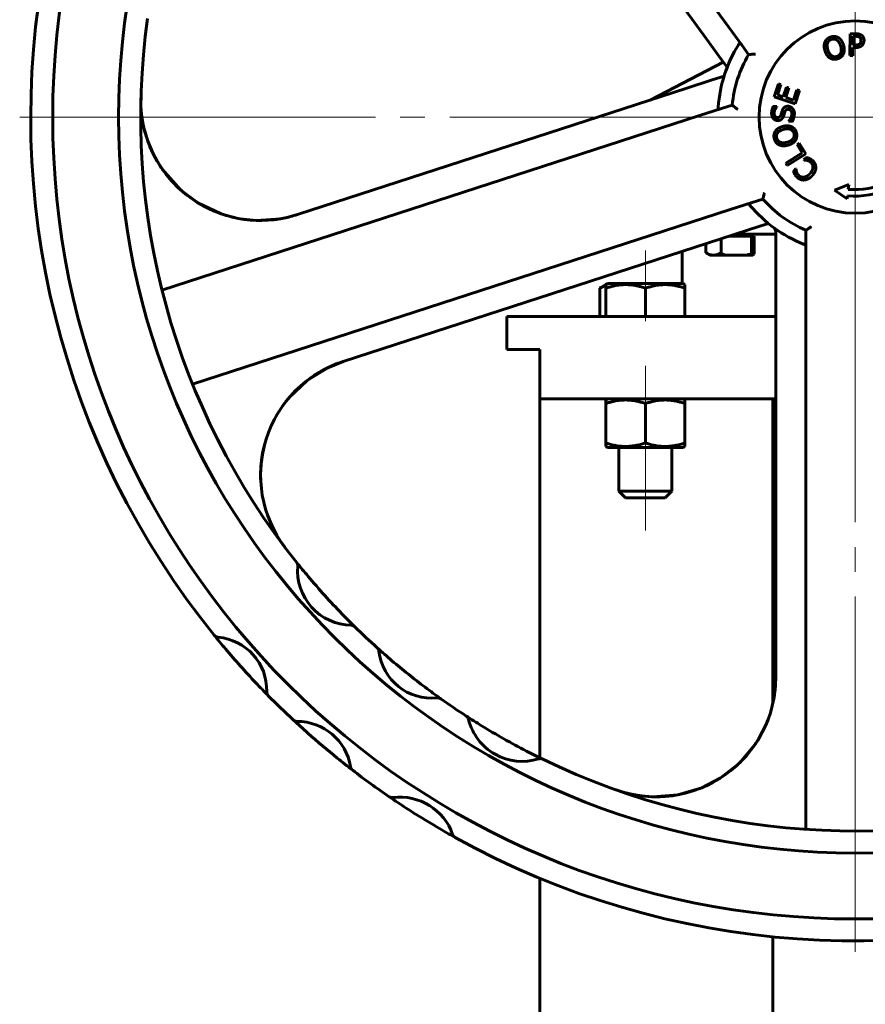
# Model space of a CAD drawing. Header units: millimetres. Extents: x -248 to 501, y 0 to 608.
# Tile 4 of 10: x 76 to 127, y 424 to 483. Entities that reach past the tile are written whole.
import ezdxf

# ---------------------------------------------------------------- set-up
doc = ezdxf.new("R2010")
doc.units = ezdxf.units.MM
for name, pattern in [('K5LT-1', [0]), ('K5LT_AXLED', [29.093439, 24.593439, -1.5, 1.5, -1.5]), ('K5LT_BASIC', [0])]:
    doc.linetypes.add(name, pattern=pattern)
doc.layers.add('Системный слой (1)', color=7, linetype='Continuous', true_color=0x6c6c6c)

# ---------------------------------------------------------------- blocks, each defined once
blk = doc.blocks.new('U0')
at = {"layer": 'Системный слой (1)', "color": 143, "linetype": 'K5LT_BASIC', "lineweight": 60, "true_color": 0x33acca}
for p, q in [((111.512, 457.442), (113.792, 457.442)), ((113.792, 457.442), (116.072, 457.442))]:
    blk.add_line(p, q, dxfattribs=at)
blk = doc.blocks.new('U1')
at = {"layer": 'Системный слой (1)', "color": 143, "linetype": 'K5LT_BASIC', "lineweight": 60, "true_color": 0x33acca}
for p, q in [((95.469, 462.671), (94.571, 462.312)), ((94.571, 462.312), (93.286, 461.521)), ((93.286, 461.521), (92.193, 460.475)), ((92.193, 460.475), (91.852, 460.047)), ((90.72, 457.7), (90.568, 457.014)), ((90.568, 457.014), (90.481, 456.315)), ((90.481, 456.315), (90.462, 455.61))]:
    blk.add_line(p, q, dxfattribs=at)
blk = doc.blocks.new('U3')
at = {"layer": 'Системный слой (1)', "color": 143, "linetype": 'K5LT_BASIC', "lineweight": 60, "true_color": 0x33acca}
for p, q in [((83.575, 476.173), (83.52, 476.343)), ((83.633, 476.006), (83.575, 476.173)), ((83.696, 475.839), (83.633, 476.006)), ((84.688, 474.076), (84.34, 474.583)), ((85.08, 473.604), (84.688, 474.076)), ((85.511, 473.168), (85.08, 473.604))]:
    blk.add_line(p, q, dxfattribs=at)
blk = doc.blocks.new('U6')
at = {"layer": 'Системный слой (1)', "color": 143, "linetype": 'K5LT_BASIC', "lineweight": 60, "true_color": 0x33acca}
for p, q in [((91.852, 460.048), (92.173, 460.457)), ((92.173, 460.457), (92.325, 460.631)), ((91.429, 459.393), (91.705, 459.835)), ((91.705, 459.835), (91.852, 460.048)), ((91.414, 459.367), (91.429, 459.393)), ((90.469, 456.149), (90.509, 456.617)), ((90.509, 456.617), (90.524, 456.739)), ((90.46, 455.797), (90.461, 455.915)), ((90.461, 455.915), (90.469, 456.149)), ((90.46, 455.738), (90.46, 455.797)), ((90.46, 455.709), (90.46, 455.738)), ((90.461, 455.675), (90.46, 455.709)), ((90.461, 455.669), (90.461, 455.675)), ((90.461, 455.654), (90.461, 455.669)), ((90.461, 455.648), (90.461, 455.654)), ((90.461, 455.636), (90.461, 455.648)), ((90.462, 455.611), (90.461, 455.636)), ((90.49, 455.179), (90.462, 455.611))]:
    blk.add_line(p, q, dxfattribs=at)
blk = doc.blocks.new('U8')
at = {"layer": 'Системный слой (1)', "color": 143, "linetype": 'K5LT_BASIC', "lineweight": 60, "true_color": 0x33acca}
for p, q in [((83.413, 476.736), (83.62, 476.047)), ((83.62, 476.047), (83.949, 475.266)), ((83.949, 475.266), (84.373, 474.534)), ((84.373, 474.534), (84.439, 474.424)), ((84.498, 474.337), (85.628, 473.065)), ((85.628, 473.065), (86.701, 472.273)), ((86.701, 472.273), (88.02, 471.646)), ((88.02, 471.646), (88.243, 471.571)), ((88.243, 471.571), (88.263, 471.565)), ((88.263, 471.565), (88.293, 471.556)), ((88.293, 471.556), (88.322, 471.548)), ((88.322, 471.548), (88.382, 471.531)), ((88.382, 471.531), (88.501, 471.498)), ((88.501, 471.498), (88.74, 471.433)), ((88.74, 471.433), (89.224, 471.333)), ((89.224, 471.333), (90.205, 471.234)), ((90.205, 471.234), (91.673, 471.332)), ((91.673, 471.332), (91.771, 471.35))]:
    blk.add_line(p, q, dxfattribs=at)
blk = doc.blocks.new('U10')
at = {"layer": 'Системный слой (1)', "color": 143, "linetype": 'K5LT_BASIC', "lineweight": 60, "true_color": 0x33acca}
for start, end in [(178.45131, 242.09126), (242.09126, 288)]:
    blk.add_arc((90.449, 478.477), 7.25, start, end, dxfattribs=at)
blk = doc.blocks.new('U11')
at = {"layer": 'Системный слой (1)', "color": 143, "linetype": 'K5LT_BASIC', "lineweight": 60, "true_color": 0x33acca}
for p, q in [((120.695, 439.822), (120.651, 439.748)), ((120.606, 439.675), (120.56, 439.602)), ((120.651, 439.748), (120.606, 439.675)), ((114.49, 436.248), (114.299, 436.249)), ((114.681, 436.252), (114.49, 436.248)), ((114.871, 436.261), (114.681, 436.252))]:
    blk.add_line(p, q, dxfattribs=at)
blk = doc.blocks.new('U12')
at = {"layer": 'Системный слой (1)', "color": 143, "linetype": 'K5LT_BASIC', "lineweight": 60, "true_color": 0x33acca}
for p, q in [((85.91, 472.824), (85.864, 472.861)), ((85.958, 472.786), (85.91, 472.824)), ((86.005, 472.749), (85.958, 472.786)), ((87.641, 471.794), (87.057, 472.071)), ((88.247, 471.57), (87.641, 471.794)), ((88.868, 471.402), (88.247, 471.57))]:
    blk.add_line(p, q, dxfattribs=at)
blk = doc.blocks.new('U13')
at = {"layer": 'Системный слой (1)', "color": 143, "linetype": 'K5LT_BASIC', "lineweight": 60, "true_color": 0x33acca}
for p, q in [((121.643, 442.633), (121.679, 443.007)), ((121.679, 443.007), (121.68, 443.031)), ((121.559, 442.101), (121.591, 442.278)), ((121.591, 442.278), (121.643, 442.633)), ((121.52, 441.92), (121.521, 441.922)), ((121.52, 441.917), (121.52, 441.92)), ((121.521, 441.925), (121.522, 441.929)), ((121.521, 441.924), (121.521, 441.925)), ((121.521, 441.923), (121.521, 441.924)), ((121.521, 441.922), (121.521, 441.923)), ((121.522, 441.929), (121.523, 441.931)), ((121.523, 441.931), (121.524, 441.937)), ((121.524, 441.937), (121.526, 441.948)), ((121.526, 441.948), (121.531, 441.97)), ((121.531, 441.97), (121.541, 442.014)), ((121.541, 442.014), (121.559, 442.101)), ((119.518, 438.321), (120.423, 439.395)), ((120.423, 439.395), (120.477, 439.473)), ((120.477, 439.473), (120.493, 439.499)), ((120.493, 439.499), (120.504, 439.516)), ((118.337, 437.382), (119.518, 438.321)), ((115.752, 436.368), (117.21, 436.796)), ((117.21, 436.796), (118.337, 437.382)), ((113.346, 436.334), (114.229, 436.254)), ((114.229, 436.254), (115.752, 436.368))]:
    blk.add_line(p, q, dxfattribs=at)
blk = doc.blocks.new('U16')
at = {"layer": 'Системный слой (1)', "color": 143, "linetype": 'K5LT_BASIC', "lineweight": 60, "true_color": 0x33acca}
for p, q in [((111.392, 467.284), (111.267, 467.24)), ((111.143, 467.184), (111.02, 467.118)), ((111.267, 467.24), (111.143, 467.184))]:
    blk.add_line(p, q, dxfattribs=at)
blk = doc.blocks.new('U19')
at = {"layer": 'Системный слой (1)', "color": 143, "linetype": 'K5LT_BASIC', "lineweight": 60, "true_color": 0x33acca}
for p, q in [((119.261, 470.402), (121.696, 470.402)), ((131.041, 470.402), (132.761, 470.402))]:
    blk.add_line(p, q, dxfattribs=at)
blk = doc.blocks.new('U22')
at = {"layer": 'Системный слой (1)', "color": 143, "linetype": 'K5LT_BASIC', "lineweight": 60, "true_color": 0x33acca}
for p, q in [((105.395, 465.402), (121.696, 465.402)), ((131.029, 465.402), (147.645, 465.402))]:
    blk.add_line(p, q, dxfattribs=at)
blk = doc.blocks.new('U24')
at = {"layer": 'Системный слой (1)', "color": 143, "linetype": 'K5LT_BASIC', "lineweight": 60, "true_color": 0x33acca}
for p, q in [((121.52, 441.917), (121.52, 460.402)), ((121.52, 278.735), (121.52, 427.752))]:
    blk.add_line(p, q, dxfattribs=at)
blk = doc.blocks.new('U27')
at = {"layer": 'Системный слой (1)', "color": 143, "linetype": 'K5LT_BASIC', "lineweight": 60, "true_color": 0x33acca}
for p, q in [((107.395, 460.402), (121.696, 460.402)), ((131.029, 460.402), (145.645, 460.402))]:
    blk.add_line(p, q, dxfattribs=at)
blk = doc.blocks.new('U29')
at = {"layer": 'Системный слой (1)', "color": 143, "linetype": 'K5LT_BASIC', "lineweight": 60, "true_color": 0x33acca}
for p, q in [((107.395, 438.617), (107.395, 460.402)), ((107.395, 278.735), (107.395, 431.304))]:
    blk.add_line(p, q, dxfattribs=at)
blk = doc.blocks.new('U37')
at = {"layer": 'Системный слой (1)', "color": 30, "linetype": 'K5LT_AXLED', "lineweight": 18, "true_color": 0xff8000}
for q in [(126.52, 528.169), (75.853, 477.502), (177.186, 477.502), (126.52, 426.835)]:
    blk.add_line((126.52, 477.502), q, dxfattribs=at)

msp = doc.modelspace()

# ---------------------------------------------------------------- linework, layer by layer
at = {"layer": 'Системный слой (1)', "color": 143, "linetype": 'K5LT_BASIC', "lineweight": 60, "true_color": 0x33acca}
for p, q in [((98.683, 510.7118), (118.8312, 482.9802)), ((102.82, 502.4495), (117.4753, 482.2782)), ((118.8312, 482.9802), (119.655, 481.8463)), ((117.4753, 482.2782), (118.4337, 480.959)), ((126.1969, 481.2275), (126.2141, 482.5607)), ((126.2141, 482.5607), (126.549, 482.5564)), ((126.3893, 482.405), (126.3825, 481.8734)), ((126.5363, 482.4031), (126.3893, 482.405)), ((119.655, 481.8463), (120.0522, 481.2996)), ((126.3805, 481.7222), (126.3741, 481.2252)), ((126.5307, 481.7202), (126.3805, 481.7222)), ((126.3825, 481.8734), (126.5035, 481.8719)), ((126.3741, 481.2252), (126.1969, 481.2275)), ((118.519, 480.8416), (114.0735, 478.5299)), ((118.4337, 480.959), (118.7523, 480.5206)), ((118.5663, 479.9897), (117.8488, 479.7566)), ((116.298, 479.2527), (92.6898, 471.5819)), ((117.8488, 479.7566), (116.298, 479.2527)), ((121.6028, 478.7333), (121.8654, 479.525)), ((122.0152, 479.4753), (121.8083, 478.8518)), ((121.8654, 479.525), (122.0152, 479.4753)), ((122.155, 478.7368), (122.3478, 479.3183)), ((122.4976, 479.2686), (122.3047, 478.6872)), ((122.3478, 479.3183), (122.4976, 479.2686)), ((83.2021, 478.673), (83.2021, 478.6712)), ((122.8683, 478.3135), (121.6028, 478.7333)), ((121.8083, 478.8518), (122.155, 478.7368)), ((122.3047, 478.6872), (122.7744, 478.5313)), ((122.7744, 478.5313), (122.9812, 479.1549)), ((123.131, 479.1052), (122.8683, 478.3135)), ((122.9812, 479.1549), (123.131, 479.1052)), ((118.4124, 478.0221), (117.0794, 477.5889)), ((119.0551, 478.2309), (118.4124, 478.0221)), ((121.5525, 478.1473), (121.764, 478.1374)), ((121.764, 478.1374), (121.7634, 478.1244)), ((117.0794, 477.5889), (84.479, 466.9964)), ((122.4797, 477.2484), (122.4803, 477.2614)), ((122.7021, 477.238), (122.4797, 477.2484)), ((122.9882, 475.8349), (123.1221, 475.9183)), ((123.3029, 475.3296), (122.9882, 475.8349)), ((123.1221, 475.9183), (123.5304, 475.2625)), ((122.3049, 474.7082), (123.3029, 475.3296)), ((123.5304, 475.2625), (122.3986, 474.5577)), ((123.4091, 474.897), (123.5527, 475.0527)), ((122.3986, 474.5577), (122.3049, 474.7082)), ((123.4186, 474.8882), (123.4091, 474.897)), ((122.7703, 474.2045), (122.9153, 474.3617)), ((122.9153, 474.3617), (122.9256, 474.3522)), ((125.2635, 473.0623), (126.1257, 473.4101)), ((126.1257, 473.4101), (126.0935, 473.1152)), ((126.0302, 472.5364), (125.2635, 473.0623)), ((126.051, 472.7266), (126.0302, 472.5364)), ((118.9335, 471.8826), (120.2665, 472.3157)), ((120.2665, 472.3157), (120.9092, 472.5246)), ((86.3331, 461.2901), (118.9335, 471.8826)), ((119.1822, 470.3761), (120.733, 470.88)), ((120.733, 470.88), (121.2484, 471.0475)), ((95.4694, 462.6714), (119.1822, 470.3761)), ((118.892, 470.2819), (119.3071, 470.2819)), ((119.3071, 470.2819), (120.2309, 470.2819)), ((120.2309, 470.2819), (120.2309, 469.2648)), ((120.2309, 470.2819), (120.3948, 470.2819)), ((120.3049, 470.2819), (120.3049, 470.4019)), ((120.3948, 469.1839), (120.3948, 470.2819)), ((121.6958, 470.5366), (121.6958, 470.4819)), ((121.6958, 470.4819), (121.6958, 469.9522)), ((123.5196, 470.628), (123.5196, 469.9522)), ((117.4596, 469.8164), (117.4596, 469.2648)), ((118.3834, 470.1166), (118.3834, 469.2648)), ((121.6958, 469.9522), (121.6958, 468.3216)), ((123.5196, 469.9522), (123.5196, 468.5506)), ((116.0196, 467.4019), (116.0196, 469.3486)), ((117.4596, 469.2648), (117.7071, 469.1219)), ((117.7071, 469.1219), (117.9215, 469.1219)), ((117.9215, 469.1219), (119.3071, 469.1219)), ((119.3071, 469.1219), (120.3049, 469.1219)), ((123.5196, 468.5506), (123.5196, 434.2725)), ((121.6958, 468.3216), (121.6958, 443.4985)), ((111.0204, 467.1182), (111.3917, 467.3326)), ((111.3917, 467.3326), (111.5117, 467.4019)), ((111.3917, 467.1182), (111.3917, 467.3326)), ((116.0717, 467.4019), (111.5117, 467.4019)), ((116.1917, 467.3326), (116.0717, 467.4019)), ((116.1917, 467.3326), (116.1917, 467.1182)), ((111.0204, 465.4019), (111.0204, 467.1182)), ((111.3917, 465.4019), (111.3917, 467.1182)), ((113.7917, 465.4019), (113.7917, 467.1182)), ((116.1917, 465.4019), (116.1917, 467.1182)), ((105.3946, 463.4019), (105.3946, 465.4019)), ((105.3946, 463.4019), (107.3946, 463.4019)), ((107.3946, 460.4019), (107.3946, 463.4019)), ((111.5117, 460.4019), (111.3917, 460.3326)), ((111.3917, 460.1182), (111.3917, 460.3326)), ((111.3917, 460.1182), (111.3917, 457.7255)), ((113.7917, 460.1182), (113.7917, 457.7255)), ((116.0717, 460.4019), (116.1917, 460.3326)), ((116.1917, 460.3326), (116.1917, 460.1182)), ((116.1917, 460.1182), (116.1917, 457.7255)), ((111.3917, 457.5111), (111.3917, 457.7255)), ((116.1917, 457.7255), (116.1917, 457.5111)), ((111.3917, 457.5111), (111.5117, 457.4419)), ((112.1917, 457.4419), (112.1917, 454.8019)), ((115.3917, 457.4419), (115.3917, 454.8019)), ((116.1917, 457.5111), (116.0717, 457.4419)), ((115.3917, 454.8019), (112.1917, 454.8019)), ((112.1917, 454.8019), (112.5917, 454.4019)), ((115.3917, 454.8019), (114.9917, 454.4019)), ((114.9917, 454.4019), (112.5917, 454.4019)), ((92.642, 450.4817), (92.6387, 450.486)), ((96.1762, 446.5656), (96.1606, 446.5809)), ((97.5455, 445.2795), (97.5297, 445.2938)), ((101.3963, 442.1947), (101.377, 442.2084)), ((102.936, 441.1482), (102.9279, 441.1534)), ((107.5661, 438.5334), (107.5604, 438.5362))]:
    msp.add_line(p, q, dxfattribs=at)
at = {"layer": 'Системный слой (1)', "color": 30, "linetype": 'K5LT_AXLED', "lineweight": 18, "true_color": 0xff8000}
for p, q in [((126.5196, 470.5019), (126.5196, 480.5019)), ((126.5196, 468.4019), (126.5196, 474.4019)), ((113.7917, 469.4019), (113.7917, 465.1182)), ((113.7917, 462.4019), (113.7917, 458.1182)), ((113.7917, 459.7255), (113.7917, 452.4019))]:
    msp.add_line(p, q, dxfattribs=at)
at = {"layer": 'Системный слой (1)', "color": 143, "linetype": 'K5LT_BASIC', "lineweight": 60, "true_color": 0x33acca}
msp.add_circle((126.5196, 477.5019), 5.8333, dxfattribs=at)
for centre, radius, start, end in [((126.5196, 477.5019), 48.6667, 90, 180), ((126.5196, 477.5019), 48.6667, 180, 90), ((126.5196, 477.5019), 44.6667, 90, 180), ((126.5196, 477.5019), 44.6667, 180, 90), ((126.5196, 477.5019), 50, 168.973948, 218.96572), ((126.5196, 477.5019), 43.3333, 172.062892, 218.567757), ((126.5196, 477.5019), 8.3333, 148.193038, 175.806962), ((126.5196, 477.5019), 7.5, 149.578178, 174.421822), ((126.5196, 477.5019), 4.7982, 264.394866, 29.57049), ((126.5196, 477.5019), 4.4073, 264.451341, 28.742093), ((126.5196, 477.5019), 8.3333, 220.193038, 247.806962), ((126.5196, 477.5019), 7.5, 221.578178, 246.421822), ((121.3625, 470.5366), 0.3333, 0, 53.4838), ((97.7098, 455.7762), 7.25, 108, 217.020123), ((92.3779, 450.2783), 0.3333, 355.406123, 38.567757), ((126.5196, 477.5019), 43.3333, 218.567757, 220.039985), ((96.025, 449.9853), 3.3256, 175.406123, 268.716479), ((126.5196, 477.5019), 43.3333, 220.039985, 224.082616), ((126.5196, 477.5019), 43.3333, 224.082616, 225.554844), ((95.9431, 446.3273), 0.3333, 45.554844, 88.716479), ((95.9431, 446.3273), 0.3333, 45.554844, 88.716479), ((126.5196, 477.5019), 43.3333, 225.554844, 228.009688), ((126.5196, 477.5019), 50, 218.96572, 220.203144), ((87.9027, 446.2687), 0.3333, 218.96572, 265.139838), ((87.9027, 446.2687), 0.3333, 218.96572, 265.139838), ((87.6009, 442.7196), 3.2286, 358.43548, 85.139838), ((126.5196, 477.5019), 50, 220.203144, 223.372174), ((97.3064, 445.0463), 0.3333, 6.56209, 48.009688), ((126.5196, 477.5019), 43.3333, 228.009688, 229.58558), ((100.8316, 445.4518), 3.2151, 186.56209, 276.013823), ((126.5196, 477.5019), 43.3333, 229.58558, 232.990333), ((114.4458, 443.4985), 7.25, 250.451306, 0), ((126.5196, 477.5019), 50, 223.372174, 224.609597), ((126.5196, 477.5019), 43.3333, 232.990333, 234.566225), ((91.1615, 442.6223), 0.3333, 178.43548, 224.609597), ((126.5196, 477.5019), 50, 224.609597, 227.031526), ((101.2034, 441.9229), 0.3333, 54.566225, 96.013823), ((101.2034, 441.9229), 0.3333, 54.566225, 96.013823), ((126.5196, 477.5019), 43.3333, 234.566225, 237.014304), ((102.7462, 440.874), 0.3333, 13.616829, 57.014304), ((126.5196, 477.5019), 43.3333, 237.014304, 238.474086), ((92.667, 441.1593), 0.3333, 227.031526, 270.016687), ((92.667, 441.1593), 0.3333, 227.031526, 270.016687), ((126.5196, 477.5019), 50, 227.031526, 228.403372), ((92.6681, 437.5314), 3.2946, 9.459841, 90.016687), ((106.3178, 441.7392), 3.3416, 193.616829, 287.460368), ((126.5196, 477.5019), 43.3333, 238.474086, 242.603111), ((126.5196, 477.5019), 50, 228.403372, 231.073155), ((126.5196, 477.5019), 50, 231.073155, 232.445001), ((126.5196, 477.5019), 43.3333, 242.603111, 244.062892), ((96.2466, 438.1277), 0.3333, 189.459841, 232.445001), ((107.4205, 438.2335), 0.3333, 64.062892, 107.460368), ((107.4205, 438.2335), 0.3333, 64.062892, 107.460368), ((126.5196, 477.5019), 43.3333, 244.062892, 290.567757), ((126.5196, 477.5019), 50, 232.445001, 235.577781), ((98.4437, 436.5321), 0.3333, 235.577781, 277.252469), ((98.4437, 436.5321), 0.3333, 235.577781, 277.252469), ((126.5196, 477.5019), 50, 235.578048, 237.011495), ((98.9129, 432.8449), 3.3836, 19.29926, 97.252469), ((126.5196, 477.5019), 50, 237.011495, 239.540234), ((126.5196, 477.5019), 50, 239.540234, 240.973948), ((102.421, 434.0734), 0.3333, 199.29926, 240.973948), ((126.5196, 477.5019), 50, 240.973948, 290.96572)]:
    msp.add_arc(centre, radius, start, end, dxfattribs=at)
for points, degree in [([(124.6843, 482.0677), (124.7329, 482.1751), (124.9141, 482.326), (125.0423, 482.365)], 2), ([(125.0879, 482.2185), (124.9959, 482.1905), (124.8768, 482.0844), (124.8448, 482.0001)], 2), ([(125.0423, 482.365), (125.1725, 482.4045), (125.409, 482.377), (125.5062, 482.3173)], 2), ([(125.4103, 482.1719), (125.3396, 482.2226), (125.1768, 482.2455), (125.0879, 482.2185)], 2), ([(125.5062, 482.3173), (125.6043, 482.2545), (125.7603, 482.0308), (125.8086, 481.8716)], 2), ([(126.7733, 482.3492), (126.7315, 482.3779), (126.6195, 482.402), (126.5363, 482.4031)], 2), ([(126.549, 482.5564), (126.6679, 482.5548), (126.8338, 482.5138), (126.8969, 482.4687)], 2), ([(126.8668, 482.1449), (126.8677, 482.214), (126.8215, 482.3162), (126.7733, 482.3492)], 2), ([(126.8969, 482.4687), (126.9708, 482.4169), (127.0531, 482.2592), (127.0517, 482.1479)], 2), ([(124.6807, 481.5291), (124.632, 481.6893), (124.6375, 481.9575), (124.6843, 482.0677)], 2), ([(124.8448, 482.0001), (124.8139, 481.9196), (124.8198, 481.7068), (124.8575, 481.5828)], 2), ([(125.4025, 481.1825), (125.5793, 481.2362), (125.7081, 481.5667), (125.6319, 481.8179)], 2), ([(125.6319, 481.8179), (125.5935, 481.9441), (125.4794, 482.1228), (125.4103, 482.1719)], 2), ([(125.8086, 481.8716), (125.8557, 481.7165), (125.8535, 481.4414), (125.8048, 481.3341)], 2), ([(126.5035, 481.8719), (126.6115, 481.8705), (126.7449, 481.9033), (126.7887, 481.9482)], 2), ([(126.9312, 481.8534), (126.8611, 481.7862), (126.6733, 481.7184), (126.5307, 481.7202)], 2), ([(126.7887, 481.9482), (126.8292, 481.9876), (126.866, 482.0811), (126.8668, 482.1449)], 2), ([(127.0517, 482.1479), (127.0505, 482.0615), (126.987, 481.9067), (126.9312, 481.8534)], 2), ([(124.9818, 481.0841), (124.8826, 481.1466), (124.7284, 481.3719), (124.6807, 481.5291)], 2), ([(124.8575, 481.5828), (124.9338, 481.3315), (125.2257, 481.1288), (125.4025, 481.1825)], 2), ([(125.446, 481.0354), (125.3168, 480.9962), (125.0833, 481.0213), (124.9818, 481.0841)], 2), ([(125.8048, 481.3341), (125.7532, 481.2213), (125.5711, 481.0734), (125.446, 481.0354)], 2), ([(121.4477, 477.7552), (121.4529, 477.8674), (121.5064, 478.064), (121.5525, 478.1473)], 2), ([(121.7634, 478.1244), (121.7022, 478.0635), (121.6066, 477.8689), (121.6015, 477.7599)], 2), ([(122.0963, 477.9088), (122.1448, 478.0439), (122.3201, 478.1634), (122.4443, 478.1576)], 2), ([(122.4443, 478.1576), (122.5231, 478.1539), (122.6712, 478.0832), (122.7214, 478.0235)], 2), ([(122.7214, 478.0235), (122.7767, 477.9571), (122.8318, 477.7923), (122.8261, 477.6703)], 2), ([(121.8078, 477.2895), (121.6459, 477.297), (121.4386, 477.5598), (121.4477, 477.7552)], 2), ([(121.6015, 477.7599), (121.5957, 477.6369), (121.7041, 477.4793), (121.798, 477.4749)], 2), ([(121.798, 477.4749), (121.8822, 477.471), (121.9868, 477.5559), (122.0134, 477.639)], 2), ([(122.0134, 477.639), (122.0311, 477.6944), (122.0776, 477.8556), (122.0963, 477.9088)], 2), ([(122.1804, 477.5793), (122.1588, 477.5111), (122.0987, 477.4046), (122.0525, 477.3646)], 2), ([(122.2521, 477.8172), (122.2319, 477.7565), (122.2034, 477.655), (122.1804, 477.5793)], 2), ([(122.4637, 477.9717), (122.3839, 477.9754), (122.2809, 477.9013), (122.2521, 477.8172)], 2), ([(122.6722, 477.6645), (122.6791, 477.8113), (122.5641, 477.967), (122.4637, 477.9717)], 2), ([(122.4803, 477.2614), (122.5665, 477.345), (122.6674, 477.562), (122.6722, 477.6645)], 2), ([(122.8261, 477.6703), (122.8193, 477.5257), (122.7494, 477.3256), (122.7021, 477.238)], 2), ([(121.6739, 476.6452), (121.7398, 476.7412), (121.9684, 476.8899), (122.1291, 476.933)], 2), ([(122.0525, 477.3646), (122.0063, 477.3257), (121.8855, 477.2859), (121.8078, 477.2895)], 2), ([(122.1291, 476.933), (122.2856, 476.9751), (122.5605, 476.9639), (122.6662, 476.9117)], 2), ([(122.6662, 476.9117), (122.7773, 476.8565), (122.9192, 476.6697), (122.9531, 476.5435)], 2), ([(121.6111, 476.1831), (121.5758, 476.3145), (121.611, 476.55), (121.6739, 476.6452)], 2), ([(121.8161, 476.5447), (121.763, 476.4756), (121.7349, 476.3136), (121.759, 476.2239)], 2), ([(122.177, 476.7546), (122.0497, 476.7204), (121.8673, 476.6121), (121.8161, 476.5447)], 2), ([(122.8046, 476.5047), (122.7567, 476.6832), (122.4306, 476.8227), (122.177, 476.7546)], 2), ([(122.3869, 475.973), (122.6405, 476.0411), (122.8526, 476.3263), (122.8046, 476.5047)], 2), ([(122.9531, 476.5435), (122.9881, 476.413), (122.9555, 476.1805), (122.8893, 476.0811)], 2), ([(121.8967, 475.8156), (121.7909, 475.8677), (121.6459, 476.0537), (121.6111, 476.1831)], 2), ([(121.759, 476.2239), (121.784, 476.131), (121.8862, 476.0086), (121.9694, 475.9739)], 2), ([(122.4349, 475.7945), (122.2731, 475.7511), (122.0053, 475.7653), (121.8967, 475.8156)], 2), ([(121.9694, 475.9739), (122.0489, 475.9404), (122.2617, 475.9394), (122.3869, 475.973)], 2), ([(122.8893, 476.0811), (122.8237, 475.984), (122.5935, 475.8371), (122.4349, 475.7945)], 2), ([(123.5527, 475.0527), (123.5991, 475.0377), (123.682, 475.0128), (123.7342, 474.9881)], 2), ([(123.5952, 474.8709), (123.5404, 474.8832), (123.4476, 474.8894), (123.4186, 474.8882)], 2), ([(123.8297, 474.7442), (123.7733, 474.7963), (123.6516, 474.8571), (123.5952, 474.8709)], 2), ([(123.7342, 474.9881), (123.7903, 474.9629), (123.8765, 474.9098), (123.9353, 474.8556)], 2), ([(123.7705, 474.0697), (123.8635, 474.1706), (123.9492, 474.3606), (123.9532, 474.4495)], 2), ([(123.9532, 474.4495), (123.9566, 474.536), (123.8916, 474.6871), (123.8297, 474.7442)], 2), ([(124.1319, 474.4361), (124.1321, 474.3183), (124.0206, 474.0684), (123.9063, 473.9445)], 2), ([(123.9353, 474.8556), (124.0306, 474.7676), (124.1325, 474.5546), (124.1319, 474.4361)], 2), ([(122.8478, 474.0271), (122.8255, 474.0668), (122.7867, 474.157), (122.7703, 474.2045)], 2), ([(122.9967, 473.8427), (122.9474, 473.8882), (122.874, 473.9823), (122.8478, 474.0271)], 2), ([(122.9256, 474.3522), (122.9285, 474.3202), (122.9414, 474.2259), (122.9606, 474.1686)], 2), ([(122.9606, 474.1686), (122.9789, 474.1135), (123.0428, 474.006), (123.1, 473.9532)], 2), ([(123.4397, 473.684), (123.3201, 473.6723), (123.0959, 473.7512), (122.9967, 473.8427)], 2), ([(123.1, 473.9532), (123.1628, 473.8953), (123.3224, 473.8437), (123.4099, 473.8541)], 2), ([(123.4099, 473.8541), (123.4973, 473.866), (123.6833, 473.9752), (123.7705, 474.0697)], 2), ([(123.9063, 473.9445), (123.7928, 473.8214), (123.5615, 473.6966), (123.4397, 473.684)], 2), ([(120.2309, 469.2648), (120.285, 469.2335), (120.3396, 469.2061), (120.3948, 469.1839)], 3), ([(120.3948, 469.1839), (120.3647, 469.1632), (120.3347, 469.1425), (120.3049, 469.1219)], 3)]:
    msp.add_open_spline(points, degree=degree, dxfattribs=at)
for points, knots in [([(119.6145, 481.9021), (119.6049, 481.9152), (119.5957, 481.9271), (119.5723, 481.9533), (119.5583, 481.9654), (119.5321, 481.9759), (119.5206, 481.9761), (119.4971, 481.967), (119.4857, 481.9577), (119.462, 481.9312), (119.4498, 481.9136), (119.4377, 481.894)], [0.26084178, 0.26084178, 0.26084178, 0.26084178, 0.27907306, 0.27907306, 0.30792839, 0.30792839, 0.33192933, 0.33192933, 0.35652941, 0.35652941, 0.38334636, 0.38334636, 0.38334636, 0.38334636]), ([(120.0522, 481.2996), (120.0522, 481.2996), (120.0594, 481.2999), (120.088, 481.3013), (120.11, 481.3023), (120.1693, 481.305), (120.2081, 481.3068), (120.281, 481.3098), (120.3134, 481.3111), (120.3807, 481.3136), (120.4156, 481.3148), (120.451, 481.316), (120.4516, 481.316), (120.4522, 481.3161)], [0, 0, 0, 0, 0.0329948, 0.0329948, 0.06869231, 0.06869231, 0.11081706, 0.11081706, 0.1413526, 0.1413526, 0.1725803, 0.1725803, 0.173117, 0.173117, 0.173117, 0.173117]), ([(118.2086, 478.1112), (118.2064, 478.0811), (118.2063, 478.0554), (118.2133, 478.0188), (118.219, 478.0059), (118.2373, 477.989), (118.249, 477.985), (118.2799, 477.9835), (118.2991, 477.987), (118.3287, 477.995), (118.3376, 477.9978), (118.3469, 478.0008)], [0.00042724, 0.00042724, 0.00042724, 0.00042724, 0.03249564, 0.03249564, 0.05842647, 0.05842647, 0.08287906, 0.08287906, 0.11035826, 0.11035826, 0.12140579, 0.12140579, 0.12140579, 0.12140579]), ([(119.3691, 477.9824), (119.3686, 477.9828), (119.3681, 477.9831), (119.3401, 478.005), (119.3126, 478.0265), (119.2597, 478.0681), (119.2342, 478.0882), (119.177, 478.1335), (119.1466, 478.1576), (119.1003, 478.1947), (119.0831, 478.2085), (119.0608, 478.2264), (119.0551, 478.2309), (119.0551, 478.2309)], [-0.00053974, -0.00053974, -0.00053974, -0.00053974, 0, 0, 0.0314048, 0.0314048, 0.06211351, 0.06211351, 0.10447717, 0.10447717, 0.14037713, 0.14037713, 0.17355906, 0.17355906, 0.17355906, 0.17355906]), ([(120.9092, 472.5246), (120.9092, 472.5246), (120.9111, 472.5315), (120.9186, 472.5591), (120.9245, 472.5804), (120.9402, 472.6376), (120.9506, 472.675), (120.9702, 472.7453), (120.979, 472.7765), (120.9974, 472.8413), (121.007, 472.8749), (121.0168, 472.909), (121.017, 472.9095), (121.0172, 472.9101)], [0, 0, 0, 0, 0.0329948, 0.0329948, 0.06869231, 0.06869231, 0.11081706, 0.11081706, 0.1413526, 0.1413526, 0.1725803, 0.1725803, 0.173117, 0.173117, 0.173117, 0.173117]), ([(120.201, 472.2944), (120.1835, 472.2887), (120.1677, 472.283), (120.1354, 472.268), (120.1207, 472.2584), (120.1042, 472.2366), (120.1012, 472.2256), (120.1038, 472.2001), (120.1097, 472.186), (120.128, 472.156), (120.1402, 472.1402), (120.154, 472.1238)], [0.26077176, 0.26077176, 0.26077176, 0.26077176, 0.28129914, 0.28129914, 0.30962306, 0.30962306, 0.33349553, 0.33349553, 0.35841456, 0.35841456, 0.38337665, 0.38337665, 0.38337665, 0.38337665]), ([(92.6898, 471.5819), (92.5528, 471.5374), (92.4145, 471.4971), (92.1356, 471.4248), (91.995, 471.3929), (91.7121, 471.3374), (91.5699, 471.3139), (91.4048, 471.2916), (91.3826, 471.2887), (91.3411, 471.2835), (91.3218, 471.2812), (91.2955, 471.2781), (91.2885, 471.2773), (91.2789, 471.2762), (91.2764, 471.2759), (91.2729, 471.2755), (91.272, 471.2754), (91.2701, 471.2752), (91.2692, 471.2751), (91.2675, 471.2749), (91.2667, 471.2748), (91.2645, 471.2745), (91.2631, 471.2744), (91.2616, 471.2742), (91.2615, 471.2742), (91.2614, 471.2742)], [0, 0, 0, 0, 5.6, 5.6, 11.2, 11.2, 16.8, 16.8, 17.6709148, 17.6709148, 18.4254684, 18.4254684, 18.6997658, 18.6997658, 18.7994792, 18.7994792, 18.8357272, 18.8357272, 18.8719753, 18.8719753, 18.9017792, 18.9017792, 18.9581651, 18.9581651, 18.9610504, 18.9610504, 18.9610504, 18.9610504]), ([(123.8529, 470.8498), (123.8524, 470.8495), (123.8519, 470.8491), (123.8225, 470.8292), (123.7936, 470.8097), (123.7377, 470.7723), (123.7107, 470.7542), (123.6499, 470.7138), (123.6176, 470.6924), (123.568, 470.6597), (123.5496, 470.6476), (123.5257, 470.632), (123.5196, 470.628), (123.5196, 470.628)], [-0.00053974, -0.00053974, -0.00053974, -0.00053974, 0, 0, 0.0314048, 0.0314048, 0.06211351, 0.06211351, 0.10447717, 0.10447717, 0.14037713, 0.14037713, 0.17355906, 0.17355906, 0.17355906, 0.17355906]), ([(123.3719, 469.7859), (123.3997, 469.7745), (123.4241, 469.7665), (123.4612, 469.7618), (123.4752, 469.7633), (123.4969, 469.7754), (123.5044, 469.7853), (123.5153, 469.8141), (123.5179, 469.8333), (123.5194, 469.864), (123.5196, 469.8734), (123.5196, 469.8833)], [0.00042724, 0.00042724, 0.00042724, 0.00042724, 0.032486, 0.032486, 0.05842129, 0.05842129, 0.08283052, 0.08283052, 0.1102006, 0.1102006, 0.12139894, 0.12139894, 0.12139894, 0.12139894]), ([(117.4596, 469.2648), (117.4925, 469.2458), (117.5624, 469.2086), (117.6573, 469.1691), (117.7445, 469.143), (117.8184, 469.1282), (117.8777, 469.1226), (117.9117, 469.1219), (117.9215, 469.1219)], [0, 0, 0, 0, 1.9736316, 4.1599594, 5.5817399, 7.0451118, 8.4346438, 9, 9, 9, 9]), ([(117.9215, 469.1219), (117.9498, 469.1219), (118.0045, 469.1252), (118.0878, 469.1401), (118.1622, 469.1617), (118.262, 469.1997), (118.3325, 469.2354), (118.3834, 469.2648)], [0, 0, 0, 0, 1.4474022, 2.7997206, 4.2800738, 5.2910861, 8, 8, 8, 8]), ([(113.7917, 467.1182), (113.7098, 467.1455), (113.5888, 467.1828), (113.414, 467.2289), (113.2935, 467.2564), (113.1515, 467.2841), (113.0382, 467.3018), (112.9032, 467.3178), (112.7792, 467.3281), (112.6331, 467.3334), (112.4931, 467.332), (112.3594, 467.3248), (112.2298, 467.3126), (112.0819, 467.2927), (111.8777, 467.2558), (111.6404, 467.1971), (111.467, 467.1433), (111.3917, 467.1182)], [0, 0, 0, 0, 1.8897933, 2.7722861, 3.9739602, 4.6131991, 5.9622526, 6.5083066, 7.6207071, 8.715255, 9.7460926, 10.721757, 11.6813496, 12.6290212, 14.021816, 16.2599091, 18, 18, 18, 18]), ([(116.1917, 467.1182), (116.1098, 467.1455), (115.9888, 467.1828), (115.814, 467.2289), (115.6935, 467.2564), (115.5515, 467.2841), (115.4382, 467.3018), (115.3032, 467.3178), (115.1792, 467.3281), (115.0331, 467.3334), (114.8931, 467.332), (114.7594, 467.3248), (114.6298, 467.3126), (114.4819, 467.2927), (114.2777, 467.2558), (114.0404, 467.1971), (113.867, 467.1433), (113.7917, 467.1182)], [0, 0, 0, 0, 1.8897933, 2.7722861, 3.9739602, 4.6131991, 5.9622526, 6.5083066, 7.6207071, 8.715255, 9.7460926, 10.721757, 11.6813496, 12.6290212, 14.021816, 16.2599091, 18, 18, 18, 18]), ([(93.6952, 461.8113), (93.7144, 461.8241), (93.7337, 461.8368), (93.8112, 461.8873), (93.8698, 461.9243), (94.0383, 462.0273), (94.1493, 462.0913), (94.3744, 462.2134), (94.4886, 462.2714), (94.7196, 462.3813), (94.8364, 462.4332), (95.0844, 462.5354), (95.2156, 462.5851), (95.3483, 462.6308)], [0.5339263, 0.5339263, 0.5339263, 0.5339263, 1.0678527, 1.0678527, 2.6696317, 2.6696317, 5.6283042, 5.6283042, 8.5869767, 8.5869767, 11.5456493, 11.5456493, 14.7933626, 14.7933626, 14.7933626, 14.7933626]), ([(113.7917, 460.1182), (113.7098, 460.1455), (113.5888, 460.1828), (113.414, 460.2289), (113.2935, 460.2564), (113.1515, 460.2841), (113.0382, 460.3018), (112.9032, 460.3178), (112.7792, 460.3281), (112.6331, 460.3334), (112.4931, 460.332), (112.3594, 460.3248), (112.2298, 460.3126), (112.0819, 460.2927), (111.8777, 460.2558), (111.6404, 460.1971), (111.467, 460.1433), (111.3917, 460.1182)], [0, 0, 0, 0, 1.8897933, 2.7722861, 3.9739602, 4.6131991, 5.9622526, 6.5083066, 7.6207071, 8.715255, 9.7460926, 10.721757, 11.6813496, 12.6290212, 14.021816, 16.2599091, 18, 18, 18, 18]), ([(116.1917, 460.1182), (116.1098, 460.1455), (115.9888, 460.1828), (115.814, 460.2289), (115.6935, 460.2564), (115.5515, 460.2841), (115.4382, 460.3018), (115.3032, 460.3178), (115.1792, 460.3281), (115.0331, 460.3334), (114.8931, 460.332), (114.7594, 460.3248), (114.6298, 460.3126), (114.4819, 460.2927), (114.2777, 460.2558), (114.0404, 460.1971), (113.867, 460.1433), (113.7917, 460.1182)], [0, 0, 0, 0, 1.8897933, 2.7722861, 3.9739602, 4.6131991, 5.9622526, 6.5083066, 7.6207071, 8.715255, 9.7460926, 10.721757, 11.6813496, 12.6290212, 14.021816, 16.2599091, 18, 18, 18, 18]), ([(111.3917, 457.7255), (111.4736, 457.6982), (111.5945, 457.661), (111.7693, 457.6148), (111.8899, 457.5873), (112.0319, 457.5597), (112.1452, 457.5419), (112.2802, 457.5259), (112.4042, 457.5156), (112.5503, 457.5103), (112.6903, 457.5117), (112.824, 457.5189), (112.9536, 457.5312), (113.1015, 457.551), (113.3057, 457.5879), (113.543, 457.6467), (113.7164, 457.7004), (113.7917, 457.7255)], [0, 0, 0, 0, 1.8897933, 2.7722861, 3.9739602, 4.6131991, 5.9622526, 6.5083066, 7.6207071, 8.715255, 9.7460926, 10.721757, 11.6813496, 12.6290212, 14.021816, 16.2599091, 18, 18, 18, 18]), ([(113.7917, 457.7255), (113.8736, 457.6982), (113.9945, 457.661), (114.1693, 457.6148), (114.2899, 457.5873), (114.4319, 457.5597), (114.5452, 457.5419), (114.6802, 457.5259), (114.8042, 457.5156), (114.9503, 457.5103), (115.0903, 457.5117), (115.224, 457.5189), (115.3536, 457.5312), (115.5015, 457.551), (115.7057, 457.5879), (115.943, 457.6467), (116.1164, 457.7004), (116.1917, 457.7255)], [0, 0, 0, 0, 1.8897933, 2.7722861, 3.9739602, 4.6131991, 5.9622526, 6.5083066, 7.6207071, 8.715255, 9.7460926, 10.721757, 11.6813496, 12.6290212, 14.021816, 16.2599091, 18, 18, 18, 18]), ([(121.6958, 443.4985), (121.6958, 443.3533), (121.6914, 443.2081), (121.6736, 442.9183), (121.6604, 442.7736), (121.6251, 442.4853), (121.6032, 442.3416), (121.5747, 442.1861), (121.5723, 442.1734), (121.5654, 442.1369), (121.5608, 442.1131), (121.5545, 442.0813), (121.5529, 442.0733), (121.5507, 442.0625), (121.5501, 442.0598), (121.5494, 442.0562), (121.5492, 442.0553), (121.5488, 442.0535), (121.5487, 442.0526), (121.5483, 442.0509), (121.5482, 442.0502), (121.5477, 442.048), (121.5474, 442.0466), (121.5468, 442.0434), (121.5464, 442.0417), (121.5461, 442.0399)], [0, 0, 0, 0, 5.6, 5.6, 11.2, 11.2, 16.8, 16.8, 17.2975518, 17.2975518, 18.2318686, 18.2318686, 18.5470857, 18.5470857, 18.6534328, 18.6534328, 18.6893118, 18.6893118, 18.7251909, 18.7251909, 18.7546914, 18.7546914, 18.8105033, 18.8105033, 18.8786997, 18.8786997, 18.8786997, 18.8786997])]:
    msp.add_open_spline(points, degree=3, knots=knots, dxfattribs=at)
at = {"layer": 'Системный слой (1)', "color": 7, "linetype": 'K5LT-1'}
for points, knots in [([(118.3834, 469.2648), (118.4029, 469.2591), (118.4539, 469.2448), (118.5523, 469.2189), (118.6895, 469.1871), (118.8331, 469.1604), (118.9669, 469.1418), (119.0612, 469.1323), (119.1367, 469.1269), (119.1936, 469.124), (119.2504, 469.1222), (119.2882, 469.1219), (119.3071, 469.1219)], [0, 0, 0, 0, 1.432862, 3.7254411, 7.1643098, 11.3382807, 14.0037105, 16.6691403, 18.0018553, 19.3345702, 20.6672851, 22, 22, 22, 22]), ([(119.3071, 469.1219), (119.3329, 469.1219), (119.3845, 469.1226), (119.4621, 469.1258), (119.5395, 469.1312), (119.6361, 469.1405), (119.7517, 469.1559), (119.906, 469.1831), (120.066, 469.2192), (120.1804, 469.2502), (120.2309, 469.2648)], [0, 0, 0, 0, 1.8184641, 3.6369281, 5.4553922, 7.2738563, 10.4656914, 13.6575265, 18.3042162, 22, 22, 22, 22])]:
    msp.add_open_spline(points, degree=3, knots=knots, dxfattribs=at)

# ---------------------------------------------------------------- block references
at = {"layer": 'Системный слой (1)'}
for name in ['U37', 'U10', 'U8', 'U3', 'U12', 'U19', 'U16', 'U22', 'U1', 'U6', 'U27', 'U29', 'U24', 'U0', 'U13', 'U11']:
    msp.add_blockref(name, (0, 0), dxfattribs=at)

doc.saveas('drawing.dxf')
